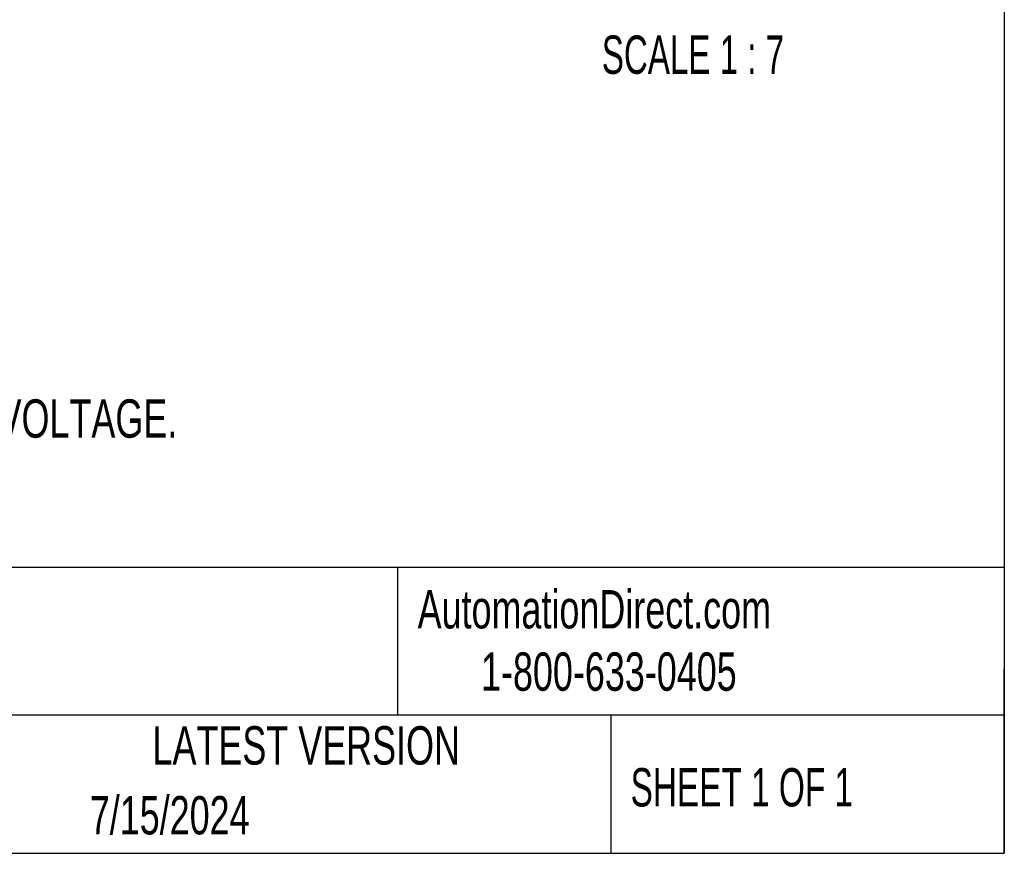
# Model space of a CAD drawing. Header units: inches. Extents: x 4 to 172, y 4 to 132.
# Tile 18 of 40: x 138 to 172, y 4 to 33. Entities that reach past the tile are written whole.
import ezdxf

# ---------------------------------------------------------------- set-up
doc = ezdxf.new("R2010")
doc.units = ezdxf.units.IN
doc.header["$LTSCALE"] = 16
doc.header["$MEASUREMENT"] = 0
doc.layers.add('TEXT', color=140, linetype='Continuous', lineweight=25)
doc.styles.add('SLDTEXTSTYLE0', font='TXT', dxfattribs={"width": 0.7})
doc.styles.add('SLDTEXTSTYLE1', font='TXT', dxfattribs={"width": 0.65})
doc.styles.add('SLDTEXTSTYLE2', font='TXT', dxfattribs={"width": 0.645455})

msp = doc.modelspace()

# ---------------------------------------------------------------- linework, layer by layer
at = {"layer": 'TEXT'}
for p, q in [((172, 132), (172, 4)), ((172, 13.938), (4, 13.938)), ((150.914, 13.938), (150.914, 8.8)), ((172, 4), (172, 10.4)), ((172, 8.8), (4, 8.8)), ((158.33, 8.8), (158.33, 4)), ((4, 4), (172, 4))]:
    msp.add_line(p, q, dxfattribs=at)

# ---------------------------------------------------------------- texts
for s, insert, char_height, attachment_point, style in [('SCALE 1 : 7', (161.184, 32.429), 1.33333, 2, 'SLDTEXTSTYLE2'), ('6.8 GPM, 1600 PSI, 30 GAL RESERVOIR, 7-1/2HP, 230/460 VAC OPERATING VOLTAGE.', (92.214, 19.781), 1.33333, 1, 'SLDTEXTSTYLE0'), ('AutomationDirect.com', (151.619, 13.151), 1.33333, 1, 'SLDTEXTSTYLE0'), ('1-800-633-0405', (153.821, 10.984), 1.33333, 1, 'SLDTEXTSTYLE0'), ('LATEST VERSION', (147.749, 8.418), 1.33333, 2, 'SLDTEXTSTYLE0'), ('SHEET 1 OF 1', (159.018, 6.962), 1.33333, 1, 'SLDTEXTSTYLE1'), ('7/15/2024', (140.229, 5.99), 1.3333, 1, 'SLDTEXTSTYLE0')]:
    msp.add_mtext(s, dxfattribs=dict(at, insert=insert, char_height=char_height, attachment_point=attachment_point, style=style))

doc.saveas('drawing.dxf')
